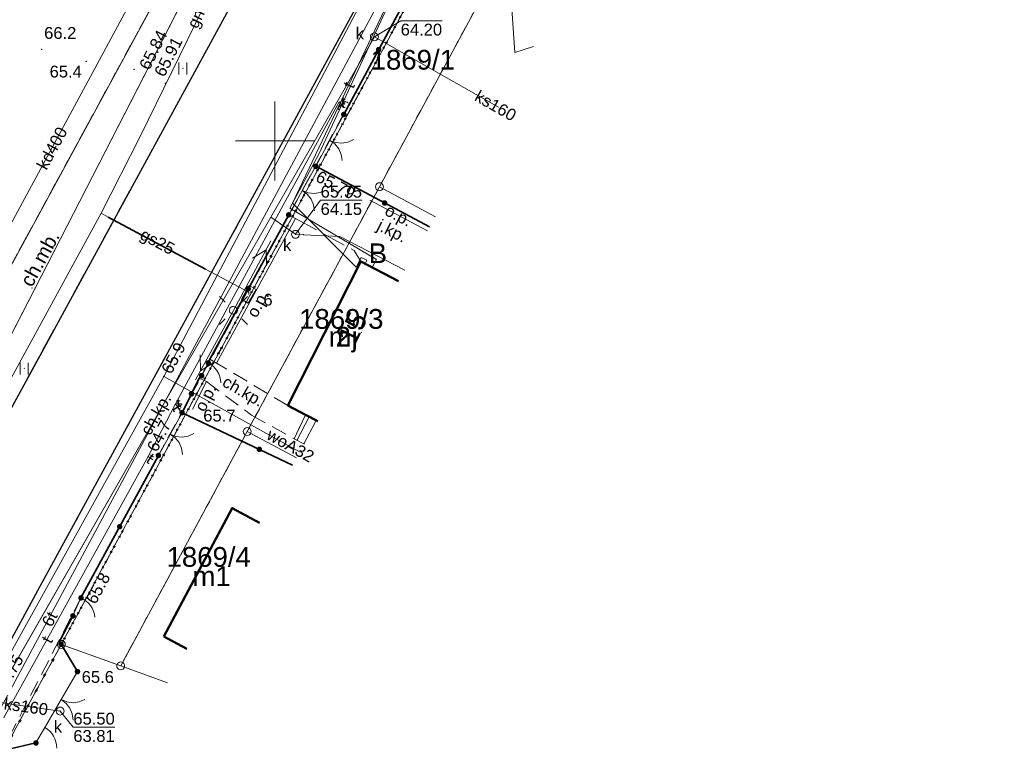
# Model space of a CAD drawing. Extents: x 6420891 to 6421372, y 5789686 to 5790696.
# Tile 15 of 48: x 6421084 to 6421146, y 5790011 to 5790058. Entities that reach past the tile are written whole.
import ezdxf
from ezdxf.enums import TextEntityAlignment as Align

# ---------------------------------------------------------------- set-up
doc = ezdxf.new("R2010")
doc.units = 0
doc.header["$PDSIZE"] = 0.75
for name, pattern in [('KROPK2', [2, 0, -2]), ('PRZER1-1', [2, 1, -1]), ('PRZER2-1', [3, 2, -1]), ('PRZER3-1', [4, 3, -1])]:
    doc.linetypes.add(name, pattern=pattern)
doc.layers.get('0').update_dxf_attribs({"linetype": 'CONTINUOUS', "lineweight": 13})
for name, color, linetype, lineweight in [('GEPADR', 7, 'CONTINUOUS', 18), ('GEPADR_O', 7, 'CONTINUOUS', 18), ('GEPPGD', 7, 'CONTINUOUS', 18), ('GESBLO', 7, 'CONTINUOUS', 18), ('GESBLO_O', 7, 'CONTINUOUS', 18), ('GESBZO', 7, 'CONTINUOUS', 50), ('GESBZO_O', 7, 'CONTINUOUS', 50), ('GESDZI', 7, 'CONTINUOUS', 18), ('GESDZI_O', 7, 'CONTINUOUS', 18), ('GESJAE', 7, 'KROPK2', 50), ('GESSCH', 7, 'CONTINUOUS', 18), ('GSLKBR', 7, 'CONTINUOUS', 18), ('GSLKFU', 7, 'CONTINUOUS', 18), ('GSLKOG', 7, 'CONTINUOUS', 35), ('GSLKRW', 7, 'CONTINUOUS', 25), ('GSPWPN', 7, 'CONTINUOUS', 13), ('GSPWPN_O', 7, 'CONTINUOUS', 13), ('GSPWPS', 7, 'CONTINUOUS', 13), ('GSPWPS_O', 7, 'CONTINUOUS', 13), ('GSSKOA', 7, 'PRZER3-1', 18), ('GSSKOA_O', 7, 'PRZER3-1', 18), ('GSSKOD', 7, 'PRZER2-1', 18), ('GSSKOD_O', 7, 'PRZER2-1', 18), ('GSSUTR', 7, 'PRZER2-1', 18), ('GTGTXT', 7, 'CONTINUOUS', 18), ('GTGTXT_O', 7, 'CONTINUOUS', 18)]:
    doc.layers.add(name, color=color, linetype=linetype, lineweight=lineweight)
for name, color, linetype, lineweight, true_color in [('GESKKL', 7, 'PRZER3-1', 18, 0x24bc24), ('GESUZY', 7, 'PRZER1-1', 18, 0x008000), ('GESUZY_O', 7, 'PRZER1-1', 18, 0x008000), ('GSLRIN', 7, 'CONTINUOUS', 18, 0x0a0909), ('GSLRIN_O', 7, 'CONTINUOUS', 18, 0x0a0909), ('GULENN', 1, 'CONTINUOUS', 18, 0xff0000), ('GULGNP', 7, 'CONTINUOUS', 18, 0xbfbf00), ('GULGNP_O', 7, 'CONTINUOUS', 18, 0xbfbf00), ('GULGOR', 7, 'CONTINUOUS', 35, 0xbfbf00), ('GULGSP', 7, 'CONTINUOUS', 18, 0xbfbf00), ('GULGSP_O', 7, 'CONTINUOUS', 18, 0xbfbf00), ('GULKDP', 7, 'CONTINUOUS', 18, 0x803300), ('GULKDP_O', 7, 'CONTINUOUS', 18, 0x803300), ('GULKSP', 7, 'CONTINUOUS', 18, 0x803300), ('GULKSP_O', 7, 'CONTINUOUS', 18, 0x803300), ('GULTPR', 7, 'CONTINUOUS', 18, 0xff9100), ('GULTPR_O', 7, 'CONTINUOUS', 18, 0xff9100), ('GULWOP', 5, 'CONTINUOUS', 18, 0x0000ff), ('GULWOP_O', 5, 'CONTINUOUS', 18, 0x0000ff), ('GUPGSG', 7, 'CONTINUOUS', 18, 0xbfbf00), ('GUPGSG_O', 7, 'CONTINUOUS', 18, 0xbfbf00), ('GUPISL', 7, 'CONTINUOUS', 18, 0x0a0909), ('GUPKSD', 7, 'CONTINUOUS', 18, 0x803300), ('GUPKSD_O', 7, 'CONTINUOUS', 18, 0x803300), ('GUPKSH', 7, 'CONTINUOUS', 5, 0x803300), ('GUPKSH_O', 7, 'CONTINUOUS', 5, 0x803300), ('GUPTSH', 7, 'CONTINUOUS', 5, 0xff9100), ('GUPTSH_O', 7, 'CONTINUOUS', 5, 0xff9100), ('GUPWSH', 5, 'CONTINUOUS', 5, 0x0000ff), ('GUPWSH_O', 5, 'CONTINUOUS', 5, 0x0000ff)]:
    doc.layers.add(name, color=color, linetype=linetype, lineweight=lineweight, true_color=true_color)
doc.styles.add('GEO-INFO', font='Arial')

# ---------------------------------------------------------------- blocks, each defined once
blk = doc.blocks.new('SUPE04_1')
at = {"color": 0}
for points in [[(0, 0), (10, 0)], [(6.982163, 1), (8.714214, 0), (6.982163, -1)]]:
    blk.add_lwpolyline(points, dxfattribs=at)
blk = doc.blocks.new('KOLO')
blk.add_hatch(color=0).paths.add_polyline_path([(-0.5, 0), (-0.482963, -0.12941), (-0.433013, -0.25), (-0.353553, -0.353553), (-0.25, -0.433013), (-0.12941, -0.482963), (0, -0.5), (0.12941, -0.482963), (0.25, -0.433013), (0.353553, -0.353553), (0.433013, -0.25), (0.482963, -0.12941), (0.5, 0), (0.482963, 0.12941), (0.433013, 0.25), (0.353553, 0.353553), (0.25, 0.433013), (0.12941, 0.482963), (0, 0.5), (-0.12941, 0.482963), (-0.25, 0.433013), (-0.353553, 0.353553), (-0.433013, 0.25), (-0.482963, 0.12941)])
blk = doc.blocks.new('SUSM01_01')
at = {"color": 0}
for points in [[(-0.353553, 0.353553), (-0.212132, 0.212132)], [(0.353553, 0.353553), (0.212132, 0.212132)], [(-0.353553, -0.353553), (-0.212132, -0.212132)], [(0.353553, -0.353553), (0.212132, -0.212132)]]:
    blk.add_lwpolyline(points, dxfattribs=at)
blk.add_lwpolyline([(0, 0.1), (0.034202, 0.093969), (0.064279, 0.076604), (0.086603, 0.05), (0.096593, 0.025882), (0.1, 0), (0.096593, -0.025882), (0.086603, -0.05), (0.068017, -0.073305), (0.043388, -0.090097), (0.014904, -0.098883), (-0.014904, -0.098883), (-0.043388, -0.090097), (-0.068017, -0.073305), (-0.086603, -0.05), (-0.097493, -0.022252), (-0.09972, 0.007473), (-0.093087, 0.036534), (-0.078183, 0.062349), (-0.056332, 0.082624), (-0.029476, 0.095557)], close=True, dxfattribs=at)
blk = doc.blocks.new('SZAFA1')
at = {"color": 0}
blk.add_lwpolyline([(-1, -0.5), (-1, 0.5), (1, 0.5), (1, -0.5)], close=True, dxfattribs=at)
blk = doc.blocks.new('OKRAG_PELNY')
at = {"color": 0}
blk.add_lwpolyline([(0, 0.5), (0.12941, 0.482963), (0.25, 0.433013), (0.353553, 0.353553), (0.433013, 0.25), (0.482963, 0.12941), (0.5, 0), (0.482963, -0.12941), (0.433013, -0.25), (0.353553, -0.353553), (0.25, -0.433013), (0.12941, -0.482963), (0, -0.5), (-0.12941, -0.482963), (-0.25, -0.433013), (-0.353553, -0.353553), (-0.433013, -0.25), (-0.482963, -0.12941), (-0.5, 0), (-0.482963, 0.12941), (-0.433013, 0.25), (-0.353553, 0.353553), (-0.25, 0.433013), (-0.12941, 0.482963)], close=True, dxfattribs=at)
blk = doc.blocks.new('POINT')
at = {"color": 0}
blk.add_point((0, 0), dxfattribs=at)
blk = doc.blocks.new('SLBRA')
at = {"color": 0}
for points in [[(1.732051, 1), (1.414214, 0.585786), (1, 0.267949), (0.517638, 0.068148), (0, 0)], [(0, 0), (0.517638, -0.068148), (1, -0.267949), (1.414214, -0.585786), (1.732051, -1)]]:
    blk.add_lwpolyline(points, dxfattribs=at)
blk = doc.blocks.new('KTOK04')
at = {"color": 0}
blk.add_lwpolyline([(0, 0), (-0.01711, -0.261052), (-0.068148, -0.517638), (-0.152241, -0.765367), (-0.267949, -1), (-0.413293, -1.217523), (-0.585786, -1.414214), (-0.782477, -1.586707), (-1, -1.732051)], dxfattribs=at)
blk = doc.blocks.new('SPTRW')
at = {"color": 0}
for points in [[(-0.51332, 0.7233), (-0.51332, -0.7767)], [(0.48668, -0.7767), (0.48668, 0.7233)]]:
    blk.add_lwpolyline(points, dxfattribs=at)
blk = doc.blocks.new('EPPGS')
at = {"color": 0}
blk.add_lwpolyline([(0, 0.5), (0.154508, 0.475528), (0.293893, 0.404508), (0.404508, 0.293893), (0.475528, 0.154508), (0.5, 0), (0.475528, -0.154508), (0.404508, -0.293893), (0.293893, -0.404508), (0.154508, -0.475528), (0, -0.5), (-0.154508, -0.475528), (-0.293893, -0.404508), (-0.404508, -0.293893), (-0.475528, -0.154508), (-0.5, 0), (-0.475528, 0.154508), (-0.404508, 0.293893), (-0.293893, 0.404508), (-0.154508, 0.475528)], close=True, dxfattribs=at)

msp = doc.modelspace()

# ---------------------------------------------------------------- linework, layer by layer
at = {"linetype": 'Continuous', "lineweight": 13, "elevation": 100, "flags": 128}
for points in [[(6421100, 5790047.5), (6421100, 5790052.5)], [(6421097.5, 5790050), (6421102.5, 5790050)]]:
    msp.add_lwpolyline(points, dxfattribs=at)
at = {"layer": 'GESBLO', "linetype": 'Continuous', "lineweight": 18, "elevation": 10.26}
msp.add_lwpolyline([(6421102.716, 5790032.253), (6421101.93, 5790032.66), (6421100.82, 5790033.24), (6421105.43, 5790042.36), (6421107.819, 5790041.128)], dxfattribs=at)
at = {"layer": 'GESBZO', "linetype": 'Continuous', "lineweight": 50, "elevation": 10.26}
for points in [[(6421100.82, 5790033.24), (6421105.43, 5790042.36), (6421107.819, 5790041.128)], [(6421102.716, 5790032.253), (6421101.93, 5790032.66), (6421100.82, 5790033.24)], [(6421092.964, 5790018.624), (6421097.284, 5790026.743), (6421099.018, 5790025.822)], [(6421094.427, 5790017.839), (6421092.964, 5790018.624)]]:
    msp.add_lwpolyline(points, dxfattribs=at)
at = {"layer": 'GESDZI', "linetype": 'Continuous', "lineweight": 18, "elevation": 10.3}
for points in [[(6421135.099, 5790137.509), (6421053.401, 5789987.081), (6420961.435, 5789816.962), (6420958.743, 5789821.505), (6420954.971, 5789827.872)], [(6421121.732, 5790083.312), (6421117.02, 5790074.678), (6421086.476, 5790018.114), (6421077.543, 5790001.653), (6421070.646, 5789988.917), (6421069.455, 5789986.717), (6421053.401, 5789987.081), (6421135.099, 5790137.509)], [(6421110.157, 5790045.194), (6421106.617, 5790047.101), (6421121.538, 5790074.735)], [(6421098.244, 5790031.594), (6421106.617, 5790047.101), (6421110.157, 5790045.194)], [(6421090.236, 5790016.753), (6421098.244, 5790031.594), (6421101.375, 5790029.922)], [(6421101.375, 5790029.922), (6421098.244, 5790031.594)], [(6421077.543, 5790001.653), (6421086.476, 5790018.114), (6421090.236, 5790016.753), (6421093.188, 5790015.684)], [(6421093.188, 5790015.684), (6421090.236, 5790016.753)]]:
    msp.add_lwpolyline(points, dxfattribs=at)
msp.add_lwpolyline([(6421086.476, 5790018.114), (6421117.02, 5790074.678), (6421130.772, 5790077.977), (6421130.983, 5790076.653), (6421121.538, 5790074.735), (6421106.617, 5790047.101), (6421098.244, 5790031.594), (6421090.236, 5790016.753)], close=True, dxfattribs=at)
at = {"layer": 'GESJAE', "linetype": 'KROPK2', "lineweight": 50, "ltscale": 0.5, "elevation": 10.3}
for points in [[(6421072.204, 5789979.193), (6421068.88, 5789980.499), (6421065.346, 5789979.256), (6421069.455, 5789986.717), (6421070.646, 5789988.917), (6421077.543, 5790001.653), (6421086.476, 5790018.114), (6421117.02, 5790074.678), (6421121.732, 5790083.312), (6421127.675, 5790094.324), (6421144.593, 5790125.52), (6421152.501, 5790140.103), (6421170.006, 5790172.381), (6421191.638, 5790212.271), (6421198.322, 5790224.595), (6421235.333, 5790291.653), (6421245.798, 5790310.625), (6421258.704, 5790334.023), (6421264.369, 5790344.293), (6421276.767, 5790366.771), (6421295.345, 5790400.451)], [(6421121.732, 5790083.312), (6421117.02, 5790074.678), (6421086.476, 5790018.114), (6421077.543, 5790001.653), (6421070.646, 5789988.917), (6421069.455, 5789986.717), (6421065.346, 5789979.256), (6421058.157, 5789965.648), (6421048.808, 5789947.949), (6421053.229, 5789945.629), (6421044.86, 5789930.373), (6421043.349, 5789927.619), (6421042.462, 5789926.002), (6421034.045, 5789910.658), (6421024.501, 5789893.26), (6421008.051, 5789863.273), (6420991.21, 5789832.614), (6420986.902, 5789824.717), (6420974.452, 5789801.879), (6420970.141, 5789793.971), (6420953.18, 5789762.856)]]:
    msp.add_lwpolyline(points, dxfattribs=at)
at = {"layer": 'GESKKL', "linetype": 'PRZER3-1', "lineweight": 18, "ltscale": 0.5, "elevation": 10.16}
msp.add_lwpolyline([(6421135.099, 5790137.509), (6421053.401, 5789987.081), (6420961.435, 5789816.962), (6420958.743, 5789821.505), (6420954.971, 5789827.872)], dxfattribs=at)
at = {"layer": 'GESSCH', "linetype": 'Continuous', "lineweight": 18, "elevation": 10.26}
for points in [[(6421101.875, 5790030.79), (6421101.22, 5790031.13), (6421101.93, 5790032.66)], [(6421101.93, 5790032.66), (6421102.716, 5790032.253)]]:
    msp.add_lwpolyline(points, dxfattribs=at)
at = {"layer": 'GESSCH', "linetype": 'Continuous', "lineweight": 18, "elevation": 10.26, "flags": 128}
for points in [[(6421102.17, 5790032.535), (6421101.395, 5790031.039)], [(6421102.614, 5790032.305), (6421101.838, 5790030.809)]]:
    msp.add_lwpolyline(points, dxfattribs=at)
at = {"layer": 'GESUZY', "linetype": 'PRZER1-1', "lineweight": 18, "ltscale": 0.5, "elevation": 10.18}
for points in [[(6421135.099, 5790137.509), (6421053.401, 5789987.081), (6420961.435, 5789816.962), (6420958.743, 5789821.505), (6420954.971, 5789827.872)], [(6421121.732, 5790083.312), (6421117.02, 5790074.678), (6421086.476, 5790018.114), (6421077.543, 5790001.653), (6421070.646, 5789988.917), (6421069.455, 5789986.717), (6421053.401, 5789987.081), (6421135.099, 5790137.509)], [(6421077.543, 5790001.653), (6421086.476, 5790018.114), (6421090.236, 5790016.753), (6421098.244, 5790031.594), (6421106.617, 5790047.101), (6421121.538, 5790074.735), (6421130.983, 5790076.653), (6421130.772, 5790077.977), (6421141.144, 5790080.465)]]:
    msp.add_lwpolyline(points, dxfattribs=at)
msp.add_lwpolyline([(6421098.244, 5790031.594), (6421090.236, 5790016.753), (6421086.476, 5790018.114), (6421117.02, 5790074.678), (6421130.772, 5790077.977), (6421130.983, 5790076.653), (6421121.538, 5790074.735), (6421106.617, 5790047.101)], close=True, dxfattribs=at)
at = {"layer": 'GSLKBR', "linetype": 'Continuous', "lineweight": 18, "elevation": 10.18}
for points in [[(6421102.59, 5790048.4), (6421104.36, 5790051.68)], [(6421100.87, 5790045.32), (6421102.59, 5790048.4)], [(6421092.62, 5790030.08), (6421094.12, 5790032.79)], [(6421085.44, 5790012.85), (6421087.5, 5790016.39)]]:
    msp.add_lwpolyline(points, dxfattribs=at)
at = {"layer": 'GSLKFU', "linetype": 'Continuous', "lineweight": 18, "elevation": 10.18}
for points in [[(6421095.36, 5790035.14), (6421095.78, 5790035.94)], [(6421087.21, 5790019.92), (6421087.72, 5790021.06)], [(6421084.87, 5790011.87), (6421085.44, 5790012.85)]]:
    msp.add_lwpolyline(points, dxfattribs=at)
at = {"layer": 'GSLKOG', "linetype": 'Continuous', "lineweight": 35, "elevation": 10.18}
for points in [[(6421104.36, 5790051.68), (6421115.75, 5790072.88), (6421116.01, 5790072.92)], [(6421102.59, 5790048.4), (6421109.79, 5790044.555)], [(6421095.78, 5790035.94), (6421095.87, 5790036.17), (6421100.87, 5790045.32)], [(6421094.12, 5790032.79), (6421095.21, 5790034.98), (6421095.36, 5790035.14)], [(6421101.114, 5790029.468), (6421094.12, 5790032.79)], [(6421087.72, 5790021.06), (6421092.62, 5790030.08)], [(6421087.5, 5790016.39), (6421086.36, 5790018.29), (6421087.21, 5790019.92)], [(6421072.82, 5789992.59), (6421077.7, 5790001.69), (6421082.71, 5790011.38), (6421084.87, 5790011.87)]]:
    msp.add_lwpolyline(points, dxfattribs=at)
at = {"layer": 'GSLKRW', "linetype": 'Continuous', "lineweight": 25, "elevation": 10.18}
for points in [[(6421195.82, 5790239.68), (6421179.4, 5790209.44), (6421161.89, 5790177.28), (6421135.48, 5790128.74), (6421117.94, 5790096.62), (6421100.38, 5790064.4), (6421082.56, 5790031.74), (6421065.53, 5790000.47), (6421053.05, 5789977.59), (6421041.12, 5789955.61), (6421023.81, 5789923.78), (6421007.52, 5789893.64), (6420990.23, 5789861.75), (6420974.45, 5789832.6), (6420956.81, 5789800.07), (6420945.16, 5789778.57), (6420944.15, 5789776.96), (6420943.3, 5789775.21), (6420933.6, 5789757.81)], [(6420989.467, 5789831.742), (6420987.755, 5789832.781), (6420986.65, 5789833.95), (6420985.91, 5789835.16), (6420985.62, 5789836.02), (6420985.51, 5789836.85), (6420985.59, 5789837.78), (6420986.21, 5789839.58), (6420987.76, 5789842.39), (6421004.51, 5789873.36), (6421020.08, 5789902.08), (6421024.66, 5789910.59), (6421039.68, 5789938.28), (6421057.09, 5789970.3), (6421061.79, 5789978.9), (6421062.13, 5789979.42), (6421068.98, 5789992.02), (6421085.27, 5790022.04), (6421098.58, 5790046.41), (6421112.23, 5790071.51), (6421113.36, 5790072.89), (6421114.96, 5790073.95), (6421116.54, 5790074.7)]]:
    msp.add_lwpolyline(points, dxfattribs=at)
at = {"layer": 'GSLRIN', "linetype": 'Continuous', "lineweight": 18, "elevation": 10.1}
for points in [[(6421106.01, 5790046.25), (6421109.653, 5790044.318)], [(6421101.31, 5790045.08), (6421096.31, 5790035.93)], [(6421095.66, 5790034.76), (6421094.79, 5790033.02)]]:
    msp.add_lwpolyline(points, dxfattribs=at)
at = {"layer": 'GSSKOA', "linetype": 'PRZER3-1', "lineweight": 18, "ltscale": 0.5, "elevation": 10.18}
for points in [[(6421117.94, 5790096.62), (6421100.38, 5790064.4), (6421082.56, 5790031.74), (6421065.53, 5790000.47), (6421053.05, 5789977.59), (6421041.12, 5789955.61), (6421023.81, 5789923.78), (6421007.52, 5789893.64), (6420990.23, 5789861.75), (6420974.45, 5789832.6), (6420956.81, 5789800.07), (6420945.16, 5789778.57), (6420944.15, 5789776.96), (6420943.3, 5789775.21)], [(6420948.39, 5789769.5), (6420949.54, 5789771.89), (6420956.63, 5789784.97), (6420972.83, 5789814.93), (6420977.663, 5789823.834), (6420987.76, 5789842.39), (6421004.51, 5789873.36), (6421020.08, 5789902.08), (6421024.66, 5789910.59), (6421039.68, 5789938.28), (6421057.09, 5789970.3), (6421061.79, 5789978.9), (6421062.13, 5789979.42), (6421068.98, 5789992.02), (6421085.27, 5790022.04), (6421098.58, 5790046.41), (6421112.23, 5790071.51), (6421113.36, 5790072.89), (6421114.96, 5790073.95), (6421116.54, 5790074.7)], [(6421109.79, 5790044.555), (6421102.59, 5790048.4), (6421100.87, 5790045.32)], [(6421100.87, 5790045.32), (6421101.31, 5790045.08), (6421105.02, 5790043.06), (6421105.43, 5790042.36), (6421107.819, 5790041.128)]]:
    msp.add_lwpolyline(points, dxfattribs=at)
at = {"layer": 'GSSKOD', "linetype": 'PRZER2-1', "lineweight": 18, "ltscale": 0.5, "elevation": 10.18}
for points in [[(6421071.9, 5789984.86), (6421070.54, 5789985.68), (6421069.13, 5789987.38), (6421068.54, 5789989.26), (6421068.57, 5789990.82), (6421068.98, 5789992.02), (6421085.27, 5790022.04), (6421098.58, 5790046.41), (6421112.23, 5790071.51), (6421113.36, 5790072.89), (6421114.96, 5790073.95), (6421116.54, 5790074.7), (6421115.82, 5790073.04), (6421114.33, 5790070.23), (6421100.86, 5790045.25), (6421087.74, 5790021.1), (6421082.66, 5790011.25), (6421072.7, 5789992.65), (6421070.71, 5789988.84), (6421072.14, 5789985.58)], [(6421095.87, 5790036.17), (6421095.78, 5790035.94), (6421095.36, 5790035.14), (6421095.21, 5790034.98), (6421095.66, 5790034.76), (6421098.51, 5790032.64), (6421101.22, 5790031.13), (6421101.93, 5790032.66), (6421100.82, 5790033.24), (6421096.31, 5790035.93)]]:
    msp.add_lwpolyline(points, close=True, dxfattribs=at)
at = {"layer": 'GSSUTR', "linetype": 'PRZER2-1', "lineweight": 18, "ltscale": 0.5, "elevation": 10.06}
for points in [[(6421094.178, 5790054.613), (6421094.168, 5790054.593), (6421094.188, 5790054.593)], [(6421084.132, 5790035.604), (6421084.122, 5790035.584), (6421084.142, 5790035.584)]]:
    msp.add_lwpolyline(points, close=True, dxfattribs=at)
at = {"layer": 'GULENN', "linetype": 'Continuous', "lineweight": 18, "elevation": 10.18}
msp.add_lwpolyline([(6421116.3, 5790073.067), (6421116.39, 5790072.99), (6421116.54, 5790072.64), (6421115.63, 5790066.66), (6421114.92, 5790059.61), (6421115.19, 5790055.61), (6421116.363, 5790055.986)], dxfattribs=at)
at = {"layer": 'GULGNP', "linetype": 'Continuous', "lineweight": 18, "elevation": 10.18}
msp.add_lwpolyline([(6421107.41, 5790081.403), (6421104.55, 5790075.905), (6421100.784, 5790069.174), (6421100.051, 5790067.865), (6421099.813, 5790067.377), (6421099.481, 5790066.696), (6421091.466, 5790050.276), (6421088.99, 5790045.42), (6421081.255, 5790031.267), (6421078.404, 5790026.387)], dxfattribs=at)
at = {"layer": 'GULGOR', "linetype": 'Continuous', "lineweight": 35, "elevation": 10.18}
msp.add_lwpolyline([(6421089.431, 5790045.184), (6421095.604, 5790041.883)], dxfattribs=at)
at = {"layer": 'GULGSP', "linetype": 'Continuous', "lineweight": 18, "elevation": 10.18}
msp.add_lwpolyline([(6421088.99, 5790045.42), (6421089.431, 5790045.184), (6421095.604, 5790041.883), (6421098.34, 5790040.42), (6421098.34, 5790040.28)], dxfattribs=at)
at = {"layer": 'GULKDP', "linetype": 'Continuous', "lineweight": 18, "elevation": 10.18}
msp.add_lwpolyline([(6421098.077, 5790072.171), (6421073.662, 5790026.931), (6421059.636, 5790001.558), (6421050.23, 5789984.541), (6421025.976, 5789939.477), (6421001.882, 5789894.497), (6421004.411, 5789887.43), (6420980.852, 5789844.073), (6420956.769, 5789799.315), (6420933.722, 5789756.781)], dxfattribs=at)
at = {"layer": 'GULKSP', "linetype": 'Continuous', "lineweight": 18, "elevation": 10.18}
for points in [[(6421096.084, 5790062.666), (6421095.856, 5790062.221), (6421079.01, 5790029.406), (6421078.782, 5790028.961), (6421078.538, 5790028.524), (6421057.077, 5789990.036), (6421056.834, 5789989.6)], [(6421096.084, 5790062.666), (6421078.782, 5790028.961), (6421056.834, 5789989.6)], [(6421106.297, 5790056.597), (6421106.048, 5790056.163), (6421099.74, 5790045.165), (6421092.272, 5790032.146), (6421082.397, 5790014.928), (6421082.148, 5790014.495), (6421081.932, 5790014.044), (6421068.78, 5789986.595), (6421068.564, 5789986.144)], [(6421106.297, 5790056.597), (6421099.74, 5790045.165), (6421092.272, 5790032.146), (6421082.148, 5790014.495), (6421068.564, 5789986.144)], [(6421106.297, 5790056.597), (6421114.155, 5790052.145)], [(6421099.74, 5790045.165), (6421101.302, 5790044.088)], [(6421101.302, 5790044.088), (6421101.801, 5790044.062), (6421104.104, 5790043.941), (6421108.22, 5790041.824)], [(6421086.402, 5790013.888), (6421082.148, 5790014.495)]]:
    msp.add_lwpolyline(points, dxfattribs=at)
at = {"layer": 'GULTPR', "linetype": 'Continuous', "lineweight": 18, "elevation": 10.18}
for points in [[(6421112.271, 5790069.637), (6421111.773, 5790068.488), (6421074.547, 5789998.999), (6421074.311, 5789998.558), (6421074.061, 5789998.124), (6421063.792, 5789980.272), (6421063.685, 5789979.761)], [(6421111.773, 5790068.488), (6421102.788, 5790049.164), (6421100.947, 5790045.754), (6421106.429, 5790042.497), (6421106.187, 5790042.026)], [(6421111.773, 5790068.488), (6421101.112, 5790046.06), (6421105.145, 5790041.997), (6421105.455, 5790042.624), (6421105.815, 5790042.442), (6421105.724, 5790042.264)], [(6421069.93, 5789988.89), (6421076.98, 5790002.15), (6421079.15, 5790006.83), (6421091.98, 5790030.01), (6421093.7, 5790033.36), (6421104.07, 5790052.47)], [(6421104.07, 5790052.47), (6421104.38, 5790052.12)], [(6421104.07, 5790052.47), (6421104.57, 5790052.46), (6421104.64, 5790052.41)], [(6421093.7, 5790033.36), (6421094.09, 5790033.37)], [(6421093.7, 5790033.36), (6421094, 5790032.9)], [(6421091.98, 5790030.01), (6421092.26, 5790029.81)]]:
    msp.add_lwpolyline(points, dxfattribs=at)
at = {"layer": 'GULWOP', "linetype": 'Continuous', "lineweight": 18, "elevation": 10.18}
for points in [[(6421064.082, 5789982.838), (6421066.733, 5789987.789), (6421092.96, 5790035.09), (6421112.512, 5790072.135), (6421113.319, 5790073.592)], [(6421092.96, 5790035.09), (6421101.591, 5790030.296)]]:
    msp.add_lwpolyline(points, dxfattribs=at)
at = {"layer": 'GUPKSH_O', "linetype": 'Continuous', "lineweight": 9, "elevation": 10.8, "flags": 128}
for points in [[(6421110.582, 5790057.603), (6421107.961, 5790057.603), (6421106.297, 5790056.597)], [(6421107.961, 5790057.603), (6421110.582, 5790057.603)], [(6421105.513, 5790046.241), (6421102.892, 5790046.241), (6421101.3, 5790044.09)], [(6421102.892, 5790046.241), (6421105.513, 5790046.241)], [(6421089.857, 5790012.863), (6421087.236, 5790012.863), (6421086.402, 5790013.888)], [(6421087.236, 5790012.863), (6421089.857, 5790012.863)]]:
    msp.add_lwpolyline(points, dxfattribs=at)

# ---------------------------------------------------------------- block references
at = {"layer": 'GEPADR', "lineweight": 18}
msp.add_blockref('POINT', (6421105.478, 5790037.888, 10.28), dxfattribs=at)
at = {"layer": 'GEPPGD', "lineweight": 18, "xscale": 0.5, "yscale": 0.5}
for p in [(6421106.617, 5790047.101, 10.32), (6421098.244, 5790031.594, 10.32), (6421086.476, 5790018.114, 10.32), (6421090.236, 5790016.753, 10.32)]:
    msp.add_blockref('EPPGS', p, dxfattribs=at)
at = {"layer": 'GSLKBR', "lineweight": 18}
for p, xscale, yscale, rotation in [((6421103.475, 5790050.04, 10.18), 0.75, 0.75, 331.6471855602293), ((6421101.73, 5790046.86, 10.18), 0.75, 0.75, 330.819193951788), ((6421093.37, 5790031.435, 10.18), 0.7499999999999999, 0.7499999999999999, 331.0352292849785), ((6421086.47, 5790014.62, 10.18), 0.75, 0.75, 329.8039801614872)]:
    msp.add_blockref('SLBRA', p, dxfattribs=dict(at, xscale=xscale, yscale=yscale, rotation=rotation))
at = {"layer": 'GSLKFU', "lineweight": 18, "xscale": 0.75, "yscale": 0.75}
for p, rotation in [((6421095.78, 5790035.94, 10.18), 62.30052721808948), ((6421087.72, 5790021.06, 10.18), 65.89776550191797), ((6421085.44, 5790012.85, 10.18), 59.81631931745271)]:
    msp.add_blockref('KTOK04', p, dxfattribs=dict(at, rotation=rotation))
at = {"layer": 'GSLKOG', "lineweight": 35, "xscale": 0.35, "yscale": 0.35}
for p in [(6421106.568, 5790055.789, 10.18), (6421104.36, 5790051.68, 10.18), (6421102.59, 5790048.4, 10.18), (6421106.942, 5790046.076, 10.18), (6421100.87, 5790045.32, 10.18), (6421098.311, 5790040.637, 10.18), (6421095.78, 5790035.94, 10.18), (6421095.36, 5790035.14, 10.18), (6421094.714, 5790033.983, 10.18), (6421094.12, 5790032.79, 10.18), (6421094.12, 5790032.79, 10.18), (6421099.008, 5790030.469, 10.18), (6421092.62, 5790030.08, 10.18), (6421090.17, 5790025.57, 10.18), (6421087.72, 5790021.06, 10.18), (6421087.21, 5790019.92, 10.18), (6421086.457, 5790018.128, 10.18), (6421087.5, 5790016.39, 10.18), (6421084.87, 5790011.87, 10.18)]:
    msp.add_blockref('KOLO', p, dxfattribs=at)
at = {"layer": 'GSPWPN', "lineweight": 13, "xscale": 0.09, "yscale": 0.09}
for p in [(6421085.23, 5790055.8, 10.2), (6421088.05, 5790055.04, 10.2), (6421094.12, 5790032.79, 10.2), (6421087.72, 5790021.06, 10.2), (6421087.5, 5790016.39, 10.2)]:
    msp.add_blockref('KOLO', p, dxfattribs=at)
at = {"layer": 'GSPWPS', "lineweight": 13, "xscale": 0.09, "yscale": 0.09}
for p in [(6421091.08, 5790054.53, 10.2), (6421093.05, 5790053.66, 10.2), (6421102.59, 5790048.4, 10.2)]:
    msp.add_blockref('KOLO', p, dxfattribs=at)
at = {"layer": 'GSSUTR', "lineweight": 18, "xscale": 0.5, "yscale": 0.5}
for p in [(6421094.178, 5790054.603, 10.06), (6421084.132, 5790035.594, 10.06)]:
    msp.add_blockref('SPTRW', p, dxfattribs=at)
at = {"layer": 'GTGTXT', "lineweight": 18}
msp.add_blockref('POINT', (6421084.611, 5790040.681, 10.02), dxfattribs=at)
at = {"layer": 'GULENN', "lineweight": 18}
for xscale, yscale, rotation in [(0.4999999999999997, 0.4999999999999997, 61.67955496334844), (0.5, 0.5, 241.3846790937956)]:
    msp.add_blockref('SUPE04_1', (6421097.37, 5790039.27, 10.18), dxfattribs=dict(at, xscale=xscale, yscale=yscale, rotation=rotation))
at = {"layer": 'GUPGSG', "lineweight": 18, "xscale": 0.5, "yscale": 0.5, "rotation": 60.13270222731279}
msp.add_blockref('SZAFA1', (6421098.34, 5790040.28, 10.24), dxfattribs=at)
at = {"layer": 'GUPISL', "lineweight": 18, "xscale": 2.5, "yscale": 2.5}
msp.add_blockref('SUSM01_01', (6421097.37, 5790039.27, 10.24), dxfattribs=at)
at = {"layer": 'GUPKSD', "lineweight": 18, "xscale": 0.5, "yscale": 0.5}
for p in [(6421106.297, 5790056.597, 10.24), (6421101.302, 5790044.088, 10.24), (6421086.402, 5790013.888, 10.24)]:
    msp.add_blockref('OKRAG_PELNY', p, dxfattribs=at)
at = {"layer": 'GUPKSH', "lineweight": 5, "xscale": 0.09, "yscale": 0.09}
for p in [(6421106.048, 5790056.163, 10.24), (6421106.297, 5790056.597, 10.24), (6421101.3, 5790044.09, 10.24), (6421101.801, 5790044.062, 10.24), (6421086.402, 5790013.888, 10.24)]:
    msp.add_blockref('KOLO', p, dxfattribs=at)
at = {"layer": 'GUPTSH', "lineweight": 5, "xscale": 0.09, "yscale": 0.09}
msp.add_blockref('KOLO', (6421091.98, 5790030.01, 10.24), dxfattribs=at)
at = {"layer": 'GUPWSH', "lineweight": 5, "xscale": 0.09, "yscale": 0.09}
msp.add_blockref('KOLO', (6421092.96, 5790035.09, 10.24), dxfattribs=at)

# ---------------------------------------------------------------- texts
at = {"layer": 'GEPADR_O', "linetype": 'Continuous', "lineweight": 0, "style": 'GEO-INFO'}
msp.add_text('15', height=1.25, rotation=64.25054, dxfattribs=at).set_placement((6421105.478, 5790037.888, 10.8), align=Align.CENTER)
at = {"layer": 'GESBLO_O', "linetype": 'Continuous', "lineweight": 0, "style": 'GEO-INFO'}
msp.add_text('2', height=1.25, dxfattribs=at).set_placement((6421104.32, 5790037.603, 10.8), align=Align.MIDDLE_CENTER)
at = {"layer": 'GESBZO_O', "linetype": 'Continuous', "lineweight": 0, "style": 'GEO-INFO'}
for s, p in [('mj', (6421104.32, 5790037.603, 10.8)), ('m1', (6421095.991, 5790022.436, 10.8))]:
    msp.add_text(s, height=1.25, dxfattribs=at).set_placement(p, align=Align.MIDDLE_CENTER)
at = {"layer": 'GESDZI_O', "linetype": 'Continuous', "lineweight": 0, "style": 'GEO-INFO'}
msp.add_text('1869/1', height=1.25, dxfattribs=at).set_placement((6421108.729, 5790055.169, 10.8), align=Align.MIDDLE)
for s, p in [('1869/3', (6421104.201, 5790038.73, 10.8)), ('1869/4', (6421095.806, 5790023.656, 10.8))]:
    msp.add_text(s, height=1.25, dxfattribs=at).set_placement(p, align=Align.MIDDLE_CENTER)
at = {"layer": 'GESUZY_O', "linetype": 'Continuous', "lineweight": 0, "style": 'GEO-INFO'}
msp.add_text('B', height=1.25, dxfattribs=at).set_placement((6421106.516, 5790042.887, 10.8), align=Align.MIDDLE_CENTER)
at = {"layer": 'GSLRIN_O', "linetype": 'Continuous', "lineweight": 0, "style": 'GEO-INFO'}
msp.add_text('o.p.', height=0.75, rotation=332.0608, dxfattribs=at).set_placement((6421107.832, 5790045.284, 10.8), align=Align.MIDDLE_CENTER)
for rotation, p in [(61.34569, (6421099.243, 5790039.511, 10.8)), (63.43496, (6421095.934, 5790033.568, 10.8))]:
    msp.add_text('o.p.', height=0.75, rotation=rotation, dxfattribs=at).set_placement(p, align=Align.CENTER)
at = {"layer": 'GSPWPN_O', "linetype": 'Continuous', "lineweight": 0, "style": 'GEO-INFO'}
for s, rotation, p in [('66.2', 360, (6421085.389, 5790056.466, 10.8)), ('65.4', 360, (6421085.735, 5790054.02, 10.8)), ('65.8', 61.64876, (6421088.641, 5790020.6, 10.8))]:
    msp.add_text(s, height=0.75, rotation=rotation, dxfattribs=at).set_placement(p)
for s, p in [('65.7', (6421095.462, 5790032.231, 10.8)), ('65.6', (6421087.765, 5790015.678, 10.8))]:
    msp.add_text(s, height=0.75, dxfattribs=at).set_placement(p)
at = {"layer": 'GSPWPS_O', "linetype": 'Continuous', "lineweight": 0, "style": 'GEO-INFO'}
for s, rotation, p in [('65.84', 63.19959, (6421092.034, 5790054.43, 10.8)), ('65.91', 62.83645, (6421092.983, 5790053.998, 10.8)), ('65.79', 331.95179, (6421102.51, 5790047.498, 10.8))]:
    msp.add_text(s, height=0.75, rotation=rotation, dxfattribs=at).set_placement(p)
at = {"layer": 'GSSKOA_O', "linetype": 'Continuous', "lineweight": 0, "style": 'GEO-INFO'}
msp.add_text('j.kp.', height=0.75, rotation=333.18225, dxfattribs=at).set_placement((6421107.378, 5790044.218, 10.8), align=Align.MIDDLE)
at = {"layer": 'GSSKOD_O', "linetype": 'Continuous', "lineweight": 0, "style": 'GEO-INFO'}
for rotation, p in [(330.18953, (6421097.951, 5790034.071, 10.8)), (60.27308, (6421092.54, 5790032.643, 10.8))]:
    msp.add_text('ch.kp.', height=0.75, rotation=rotation, dxfattribs=at).set_placement(p, align=Align.MIDDLE)
at = {"layer": 'GTGTXT_O', "linetype": 'Continuous', "lineweight": 0, "style": 'GEO-INFO'}
msp.add_text('ch.mb.', height=0.9, rotation=61.38224, dxfattribs=at).set_placement((6421084.611, 5790040.681, 10.8))
at = {"layer": 'GULGNP_O', "linetype": 'Continuous', "lineweight": 0, "style": 'GEO-INFO'}
msp.add_text('gn125', height=0.75, rotation=63.98356, dxfattribs=at).set_placement((6421095.473, 5790058.486, 10.8), align=Align.MIDDLE)
at = {"layer": 'GULGSP_O', "linetype": 'Continuous', "lineweight": 0, "style": 'GEO-INFO'}
msp.add_text('gs25', height=0.75, rotation=331.86395, dxfattribs=at).set_placement((6421092.517, 5790043.534, 10.8), align=Align.MIDDLE)
at = {"layer": 'GULKDP_O', "linetype": 'Continuous', "lineweight": 0, "style": 'GEO-INFO'}
msp.add_text('kd400', height=0.75, rotation=61.64419, dxfattribs=at).set_placement((6421085.87, 5790049.551, 10.8), align=Align.MIDDLE)
at = {"layer": 'GULKSP_O', "linetype": 'Continuous', "lineweight": 0, "style": 'GEO-INFO'}
for rotation, p in [(330.47002, (6421113.98, 5790052.245, 10.8)), (351.88939, (6421084.244, 5790014.196, 10.8))]:
    msp.add_text('ks160', height=0.75, rotation=rotation, dxfattribs=at).set_placement(p, align=Align.MIDDLE)
at = {"layer": 'GULTPR_O', "linetype": 'Continuous', "lineweight": 0, "style": 'GEO-INFO'}
for s, rotation, p in [('t', 65.62499, (6421104.673, 5790053.55, 10.8)), ('t', 311.53177, (6421104.225, 5790052.295, 10.8)), ('t', 358.85424, (6421104.32, 5790052.465, 10.8)), ('t', 1.4688, (6421093.895, 5790033.365, 10.8)), ('t', 303.11134, (6421093.85, 5790033.13, 10.8)), ('t', 324.46232, (6421092.12, 5790029.91, 10.8)), ('6t', 62.50699, (6421085.73, 5790019.719, 10.8)), ('t', 61.03572, (6421085.565, 5790018.42, 10.8))]:
    msp.add_text(s, height=0.75, rotation=rotation, dxfattribs=at).set_placement(p, align=Align.MIDDLE)
at = {"layer": 'GULWOP_O', "linetype": 'Continuous', "lineweight": 0, "style": 'GEO-INFO'}
msp.add_text('woA32', height=0.75, rotation=330.94949, dxfattribs=at).set_placement((6421100.988, 5790030.708, 10.8), align=Align.MIDDLE)
at = {"layer": 'GUPGSG_O', "linetype": 'Continuous', "lineweight": 0, "style": 'GEO-INFO'}
msp.add_text('6', height=0.75, rotation=360, dxfattribs=at).set_placement((6421099.854, 5790039.572, 10.8), align=Align.RIGHT)
at = {"layer": 'GUPKSD_O', "linetype": 'Continuous', "lineweight": 0, "style": 'GEO-INFO'}
for p in [(6421105.638, 5790056.441, 10.8), (6421101.035, 5790043.035, 10.8), (6421086.519, 5790012.531, 10.8)]:
    msp.add_text('k', height=0.75, dxfattribs=at).set_placement(p, align=Align.RIGHT)
at = {"layer": 'GUPKSH_O', "linetype": 'Continuous', "lineweight": 0, "style": 'GEO-INFO'}
for s, p in [('64.20', (6421107.961, 5790056.68)), ('65.75', (6421102.892, 5790046.413)), ('64.15', (6421102.892, 5790045.318)), ('65.50', (6421087.236, 5790013.035)), ('63.81', (6421087.236, 5790011.94))]:
    msp.add_text(s, height=0.75, rotation=360, dxfattribs=at).set_placement(p)
msp.add_text('63.75', height=0.75, rotation=60.16237, dxfattribs=at).set_placement((6421082.492, 5790015.095), align=Align.MIDDLE_LEFT)
at = {"layer": 'GUPTSH_O', "linetype": 'Continuous', "lineweight": 0, "style": 'GEO-INFO'}
msp.add_text('64.7', height=0.75, rotation=62.82254, dxfattribs=at).set_placement((6421092.188, 5790030.414, 10.8), align=Align.MIDDLE_LEFT)
at = {"layer": 'GUPWSH_O', "linetype": 'Continuous', "lineweight": 0, "style": 'GEO-INFO'}
msp.add_text('65.9', height=0.75, rotation=62.17591, dxfattribs=at).set_placement((6421093.097, 5790035.35, 10.8), align=Align.MIDDLE_LEFT)

doc.saveas('drawing.dxf')
